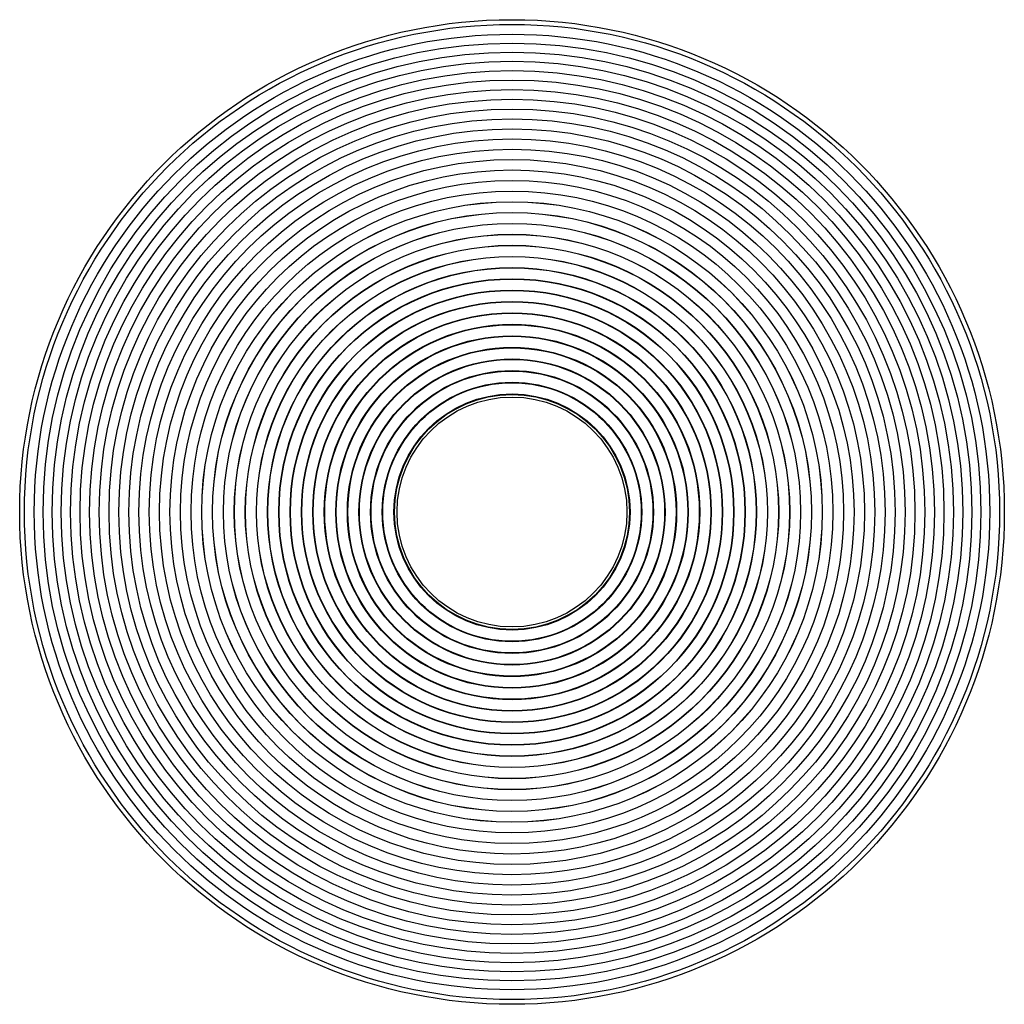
# Paper-space layout '_Posterior' of a CAD drawing. Header units: millimetres. Extents: x -175 to 175, y -175 to 175.
import ezdxf

# ---------------------------------------------------------------- set-up
doc = ezdxf.new("R2010")
doc.units = ezdxf.units.MM

psp = doc.layouts.new('_Posterior')

# ---------------------------------------------------------------- linework, layer by layer
at = {"color": 7, "linetype": 'Continuous', "lineweight": 25}
for radius in [175.33, 173.65, 170.16, 166.99, 163.77, 160.51, 157.2, 153.84, 150.44, 147, 143.52, 140, 136.44, 132.84, 129.2, 125.53, 121.82, 118.08, 114.31, 110.5, 110.49, 106.67, 106.64, 102.8, 102.76, 98.9, 98.85, 94.98, 94.91, 91.03, 90.95, 87.06, 86.96, 83.06, 82.95, 79.04, 78.92, 75, 74.87, 70.94, 70.79, 66.86, 66.7, 62.76, 62.59, 58.64, 58.47, 54.51, 54.33, 50.36, 50.18, 46.2, 46.01, 42.03, 41.83, 40.93]:
    psp.add_circle((0, 0), radius, dxfattribs=at)

doc.saveas('drawing.dxf')
